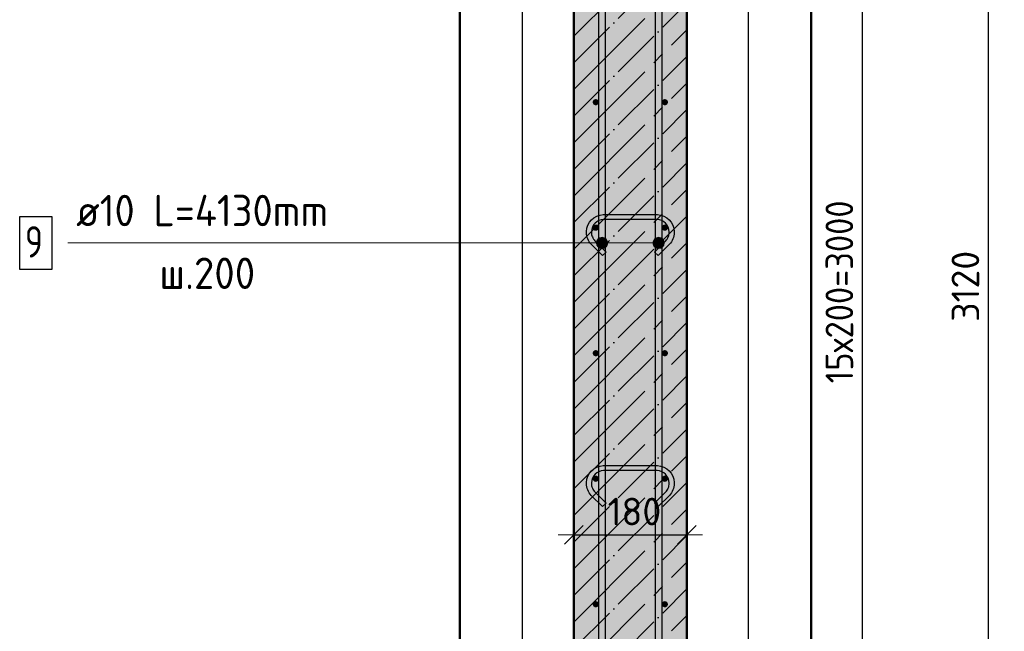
# Model space of a CAD drawing. Header units: millimetres. Extents: x -19950 to 69837, y -2757 to 40090.
# Tile 93 of 136: x 23746 to 25314, y 34039 to 35014. Entities that reach past the tile are written whole.
import ezdxf

# ---------------------------------------------------------------- set-up
doc = ezdxf.new("R2010")
doc.units = ezdxf.units.MM
doc.header["$PDMODE"] = 65
doc.linetypes.add('______11', pattern=[100, 80, -10, 0, -10])
doc.linetypes.add('______5', pattern=[220, 160, -20, 20, -20])
for name, color, linetype, lineweight in [('Standard', 7, 'Continuous', 25), ('Арм.стержн. вертикальными 1', 22, 'Continuous', 35), ('Арм.стержн.горизонт. 1', 180, 'Continuous', 35), ('Размерная линия_ общее', 7, 'Continuous', 13)]:
    doc.layers.add(name, color=color, linetype=linetype, lineweight=lineweight)
doc.layers.add('Арм.стержн.Стяжки', color=7, linetype='Continuous', lineweight=35, true_color=0x501e0f)
doc.styles.add('ISOCPEUR', font='ISOCPEUR')
doc.dimstyles.new('DIMSTYLE_7', dxfattribs={"dimtxt": 44, "dimasz": 50, "dimexe": 0, "dimexo": 0, "dimgap": 22, "dimtad": 2, "dimdec": 0, "dimrnd": 5, "dimzin": 12, "dimdsep": 46, "dimtxsty": 'ISOCPEUR', "dimblk1": 'ALL_ML_STRICH', "dimblk2": 'ALL_ML_STRICH', "dimsah": 1, "dimcen": 0, "dimclrd": 7, "dimclre": 256, "dimclrt": 7, "dimadec": 0, "dimazin": 0, "dimtfac": 1, "dimtdec": 0, "dimtix": 1, "dimtmove": 2, "dimatfit": 3, "dimfxl": 0, "dimtzin": 0, "dimlwd": 0, "dimlwe": -3, "dimarcsym": 0})

# ---------------------------------------------------------------- blocks, each defined once
blk = doc.blocks.new('ALL_ML_STRICH')
at = {"color": 0, "linetype": 'ByBlock', "lineweight": -2}
for p, q in [((0, -0.5), (0, 0.5)), ((-1, 0), (0.5, 0)), ((-0.3, -0.3), (0.3, 0.3))]:
    blk.add_line(p, q, dxfattribs=at)
blk = doc.blocks.new('*D187')
at = {"layer": 'DEFPOINTS', "color": 7, "linetype": 'Continuous', "lineweight": 13, "transparency": 33554687}
for p in [(24628.3, 34203.3), (24808.3, 34201.6), (24628.3, 34193.3)]:
    blk.add_point(p, dxfattribs=at)
at = {"layer": 'Размерная линия_ общее', "color": 253, "linetype": 'Continuous', "lineweight": -2, "true_color": 0xa0a0a0, "transparency": 33554687}
for p, q in [((24628.3, 34193.3), (24628.3, 34193.3)), ((24808.3, 34193.3), (24808.3, 34193.3))]:
    blk.add_line(p, q, dxfattribs=at)
at = {"layer": 'Размерная линия_ общее', "color": 7, "linetype": 'Continuous', "lineweight": -2, "transparency": 33554687}
blk.add_line((24628.3, 34193.3), (24808.3, 34193.3), dxfattribs=at)
at = {"layer": 'Размерная линия_ общее', "color": 7, "linetype": 'Continuous', "lineweight": 13, "transparency": 33554687, "xscale": 50, "yscale": 50, "zscale": 50, "rotation": 180}
blk.add_blockref('ALL_ML_STRICH', (24628.3, 34193.3), dxfattribs=at)
at = {"layer": 'Размерная линия_ общее', "color": 7, "linetype": 'Continuous', "lineweight": 13, "transparency": 33554687, "xscale": 50, "yscale": 50, "zscale": 50}
blk.add_blockref('ALL_ML_STRICH', (24808.3, 34193.3), dxfattribs=at)
at = {"layer": 'Размерная линия_ общее', "color": 7, "linetype": 'Continuous', "lineweight": 13, "transparency": 33554687, "insert": (24724.9, 34230.3), "char_height": 44, "width": 132, "attachment_point": 5, "style": 'ISOCPEUR'}
blk.add_mtext('\\A1;{180}', dxfattribs=at)
blk = doc.blocks.new('*D307')
at = {"layer": 'DEFPOINTS', "color": 7, "linetype": 'Continuous', "lineweight": 13, "transparency": 33554687}
for p in [(24808.3, 36142.6), (24856.2, 33022.6), (25289.1, 33022.6)]:
    blk.add_point(p, dxfattribs=at)
at = {"layer": 'Размерная линия_ общее', "color": 253, "linetype": 'Continuous', "lineweight": -2, "true_color": 0xa0a0a0, "transparency": 33554687}
for p, q in [((24828.3, 36142.6), (25289.1, 36142.6)), ((24876.2, 33022.6), (25289.1, 33022.6))]:
    blk.add_line(p, q, dxfattribs=at)
at = {"layer": 'Размерная линия_ общее', "color": 7, "linetype": 'Continuous', "lineweight": -2, "transparency": 33554687}
blk.add_line((25289.1, 33022.6), (25289.1, 36142.6), dxfattribs=at)
at = {"layer": 'Размерная линия_ общее', "color": 7, "linetype": 'Continuous', "lineweight": 13, "transparency": 33554687, "xscale": 50, "yscale": 50, "zscale": 50}
for p, rotation in [((25289.1, 36142.6), 90), ((25289.1, 33022.6), 270)]:
    blk.add_blockref('ALL_ML_STRICH', p, dxfattribs=dict(at, rotation=rotation))
at = {"layer": 'Размерная линия_ общее', "color": 7, "linetype": 'Continuous', "lineweight": 13, "transparency": 33554687, "insert": (25252.1, 34589.2), "char_height": 44, "width": 176, "attachment_point": 5, "rotation": 90, "style": 'ISOCPEUR'}
blk.add_mtext('\\A1;{3120}', dxfattribs=at)
blk = doc.blocks.new('*D310')
at = {"layer": 'DEFPOINTS', "color": 7, "linetype": 'Continuous', "lineweight": 13, "transparency": 33554687}
for p in [(24773.3, 36082.6), (24773.3, 33082.6), (25088.3, 33082.6)]:
    blk.add_point(p, dxfattribs=at)
at = {"layer": 'Размерная линия_ общее', "color": 253, "linetype": 'Continuous', "lineweight": -2, "true_color": 0xa0a0a0, "transparency": 33554687}
for p, q in [((24793.3, 36082.6), (25088.3, 36082.6)), ((24793.3, 33082.6), (25088.3, 33082.6))]:
    blk.add_line(p, q, dxfattribs=at)
at = {"layer": 'Размерная линия_ общее', "color": 7, "linetype": 'Continuous', "lineweight": -2, "transparency": 33554687}
blk.add_line((25088.3, 33082.6), (25088.3, 36082.6), dxfattribs=at)
at = {"layer": 'Размерная линия_ общее', "color": 7, "linetype": 'Continuous', "lineweight": 13, "transparency": 33554687, "xscale": 50, "yscale": 50, "zscale": 50}
for p, rotation in [((25088.3, 36082.6), 90), ((25088.3, 33082.6), 270)]:
    blk.add_blockref('ALL_ML_STRICH', p, dxfattribs=dict(at, rotation=rotation))
at = {"layer": 'Размерная линия_ общее', "color": 7, "linetype": 'Continuous', "lineweight": 13, "transparency": 33554687, "insert": (25029.3, 34434.6), "char_height": 44, "width": 2.2, "attachment_point": 1, "rotation": 90, "line_spacing_factor": 0.60241, "style": 'ISOCPEUR'}
blk.add_mtext('\\W0.91;15х200=3000', dxfattribs=at)

msp = doc.modelspace()

# ---------------------------------------------------------------- hatches: boundary and pattern name
at = {"layer": 'Standard', "linetype": 'Continuous', "lineweight": -3, "transparency": 33554687}
msp.add_hatch(color=7, dxfattribs=at).paths.add_polyline_path([(24808.3, 33022.6), (24808.3, 36142.6), (24628.3, 36142.6), (24628.3, 33022.6)])
at = {"layer": 'Арм.стержн. вертикальными 1', "linetype": 'Continuous', "lineweight": 13, "transparency": 33554687}
for points in [[(24665.6, 34662.9), (24668.8, 34650.6), (24668.8, 34666.1)], [(24665.6, 34662.9), (24668.8, 34650.6), (24668.8, 34666.1)], [(24668.8, 34666.1), (24673.3, 34649.4), (24673.3, 34667.4)], [(24668.8, 34666.1), (24673.3, 34649.4), (24673.3, 34667.4)], [(24668.8, 34666.1), (24668.8, 34650.6), (24673.3, 34649.4)], [(24668.8, 34666.1), (24668.8, 34650.6), (24673.3, 34649.4)], [(24673.3, 34667.4), (24673.3, 34649.4), (24677.8, 34650.6)], [(24673.3, 34667.4), (24677.8, 34650.6), (24677.8, 34666.1)], [(24673.3, 34667.4), (24673.3, 34649.4), (24677.8, 34650.6)], [(24673.3, 34667.4), (24677.8, 34650.6), (24677.8, 34666.1)], [(24677.8, 34666.1), (24677.8, 34650.6), (24681, 34653.9)], [(24677.8, 34666.1), (24681, 34653.9), (24681, 34662.9)], [(24677.8, 34666.1), (24677.8, 34650.6), (24681, 34653.9)], [(24677.8, 34666.1), (24681, 34653.9), (24681, 34662.9)], [(24755.6, 34662.9), (24758.8, 34650.6), (24758.8, 34666.1)], [(24755.6, 34662.9), (24758.8, 34650.6), (24758.8, 34666.1)], [(24758.8, 34666.1), (24763.3, 34649.4), (24763.3, 34667.4)], [(24758.8, 34666.1), (24763.3, 34649.4), (24763.3, 34667.4)], [(24758.8, 34666.1), (24758.8, 34650.6), (24763.3, 34649.4)], [(24758.8, 34666.1), (24758.8, 34650.6), (24763.3, 34649.4)], [(24763.3, 34667.4), (24763.3, 34649.4), (24767.8, 34650.6)], [(24763.3, 34667.4), (24767.8, 34650.6), (24767.8, 34666.1)], [(24763.3, 34667.4), (24763.3, 34649.4), (24767.8, 34650.6)], [(24763.3, 34667.4), (24767.8, 34650.6), (24767.8, 34666.1)], [(24767.8, 34666.1), (24767.8, 34650.6), (24771, 34653.9)], [(24767.8, 34666.1), (24771, 34653.9), (24771, 34662.9)], [(24767.8, 34666.1), (24767.8, 34650.6), (24771, 34653.9)], [(24767.8, 34666.1), (24771, 34653.9), (24771, 34662.9)], [(24665.6, 34653.9), (24665.6, 34662.9), (24664.3, 34658.4)], [(24665.6, 34653.9), (24665.6, 34662.9), (24664.3, 34658.4)], [(24665.6, 34662.9), (24665.6, 34653.9), (24668.8, 34650.6)], [(24665.6, 34662.9), (24665.6, 34653.9), (24668.8, 34650.6)], [(24681, 34662.9), (24681, 34653.9), (24682.3, 34658.4)], [(24681, 34662.9), (24681, 34653.9), (24682.3, 34658.4)], [(24755.6, 34653.9), (24755.6, 34662.9), (24754.3, 34658.4)], [(24755.6, 34653.9), (24755.6, 34662.9), (24754.3, 34658.4)], [(24755.6, 34662.9), (24755.6, 34653.9), (24758.8, 34650.6)], [(24755.6, 34662.9), (24755.6, 34653.9), (24758.8, 34650.6)], [(24771, 34662.9), (24771, 34653.9), (24772.3, 34658.4)], [(24771, 34662.9), (24771, 34653.9), (24772.3, 34658.4)]]:
    msp.add_hatch(color=7, dxfattribs=at).paths.add_polyline_path(points)
at = {"layer": 'Арм.стержн.горизонт. 1', "linetype": 'Continuous', "lineweight": 50, "transparency": 33554687}
for points in [[(24668.3, 34882.6), (24667.9, 34884.5), (24666.8, 34886.1), (24665.2, 34887.2), (24663.3, 34887.6), (24661.4, 34887.2), (24659.8, 34886.1), (24658.7, 34884.5), (24658.3, 34882.6), (24658.7, 34880.7), (24659.8, 34879.1), (24661.4, 34878), (24663.3, 34877.6), (24665.2, 34878), (24666.8, 34879.1), (24667.9, 34880.7)], [(24778.3, 34882.6), (24777.9, 34884.5), (24776.8, 34886.1), (24775.2, 34887.2), (24773.3, 34887.6), (24771.4, 34887.2), (24769.8, 34886.1), (24768.7, 34884.5), (24768.3, 34882.6), (24768.7, 34880.7), (24769.8, 34879.1), (24771.4, 34878), (24773.3, 34877.6), (24775.2, 34878), (24776.8, 34879.1), (24777.9, 34880.7)], [(24668.3, 34682.6), (24667.9, 34684.5), (24666.8, 34686.1), (24665.2, 34687.2), (24663.3, 34687.6), (24661.4, 34687.2), (24659.8, 34686.1), (24658.7, 34684.5), (24658.3, 34682.6), (24658.7, 34680.7), (24659.8, 34679.1), (24661.4, 34678), (24663.3, 34677.6), (24665.2, 34678), (24666.8, 34679.1), (24667.9, 34680.7)], [(24778.3, 34682.6), (24777.9, 34684.5), (24776.8, 34686.1), (24775.2, 34687.2), (24773.3, 34687.6), (24771.4, 34687.2), (24769.8, 34686.1), (24768.7, 34684.5), (24768.3, 34682.6), (24768.7, 34680.7), (24769.8, 34679.1), (24771.4, 34678), (24773.3, 34677.6), (24775.2, 34678), (24776.8, 34679.1), (24777.9, 34680.7)], [(24668.3, 34482.6), (24667.9, 34484.5), (24666.8, 34486.1), (24665.2, 34487.2), (24663.3, 34487.6), (24661.4, 34487.2), (24659.8, 34486.1), (24658.7, 34484.5), (24658.3, 34482.6), (24658.7, 34480.7), (24659.8, 34479.1), (24661.4, 34478), (24663.3, 34477.6), (24665.2, 34478), (24666.8, 34479.1), (24667.9, 34480.7)], [(24778.3, 34482.6), (24777.9, 34484.5), (24776.8, 34486.1), (24775.2, 34487.2), (24773.3, 34487.6), (24771.4, 34487.2), (24769.8, 34486.1), (24768.7, 34484.5), (24768.3, 34482.6), (24768.7, 34480.7), (24769.8, 34479.1), (24771.4, 34478), (24773.3, 34477.6), (24775.2, 34478), (24776.8, 34479.1), (24777.9, 34480.7)], [(24668.3, 34282.6), (24667.9, 34284.5), (24666.8, 34286.1), (24665.2, 34287.2), (24663.3, 34287.6), (24661.4, 34287.2), (24659.8, 34286.1), (24658.7, 34284.5), (24658.3, 34282.6), (24658.7, 34280.7), (24659.8, 34279.1), (24661.4, 34278), (24663.3, 34277.6), (24665.2, 34278), (24666.8, 34279.1), (24667.9, 34280.7)], [(24778.3, 34282.6), (24777.9, 34284.5), (24776.8, 34286.1), (24775.2, 34287.2), (24773.3, 34287.6), (24771.4, 34287.2), (24769.8, 34286.1), (24768.7, 34284.5), (24768.3, 34282.6), (24768.7, 34280.7), (24769.8, 34279.1), (24771.4, 34278), (24773.3, 34277.6), (24775.2, 34278), (24776.8, 34279.1), (24777.9, 34280.7)], [(24668.3, 34082.6), (24667.9, 34084.5), (24666.8, 34086.1), (24665.2, 34087.2), (24663.3, 34087.6), (24661.4, 34087.2), (24659.8, 34086.1), (24658.7, 34084.5), (24658.3, 34082.6), (24658.7, 34080.7), (24659.8, 34079.1), (24661.4, 34078), (24663.3, 34077.6), (24665.2, 34078), (24666.8, 34079.1), (24667.9, 34080.7)], [(24778.3, 34082.6), (24777.9, 34084.5), (24776.8, 34086.1), (24775.2, 34087.2), (24773.3, 34087.6), (24771.4, 34087.2), (24769.8, 34086.1), (24768.7, 34084.5), (24768.3, 34082.6), (24768.7, 34080.7), (24769.8, 34079.1), (24771.4, 34078), (24773.3, 34077.6), (24775.2, 34078), (24776.8, 34079.1), (24777.9, 34080.7)]]:
    msp.add_hatch(color=4, dxfattribs=at).paths.add_polyline_path(points)

# ---------------------------------------------------------------- linework, layer by layer
at = {"layer": 'Standard', "color": 52, "linetype": 'Continuous', "lineweight": -3, "transparency": 33554687}
for p, q in [((24546.5, 32926.8), (24546.5, 37463.2)), ((24546.5, 32926.8), (24546.5, 37463.2)), ((24906.5, 32926.8), (24906.5, 37463.2)), ((24906.5, 32926.8), (24906.5, 37463.2))]:
    msp.add_line(p, q, dxfattribs=at)
at = {"layer": 'Standard', "color": 7, "linetype": 'Continuous', "lineweight": 50, "transparency": 33554687}
for p, q in [((24628.3, 36142.6), (24628.3, 33022.6)), ((24808.3, 33022.6), (24808.3, 36142.6))]:
    msp.add_line(p, q, dxfattribs=at)
at = {"layer": 'Standard', "color": 7, "linetype": '______5', "lineweight": -3, "transparency": 33554687}
for p, q in [((24628.3, 34987.7), (24808.3, 35167.7)), ((24628.3, 34902.8), (24808.3, 35082.8)), ((24628.3, 34818), (24808.3, 34998)), ((24628.3, 34733.1), (24808.3, 34913.1)), ((24628.3, 34648.3), (24808.3, 34828.3)), ((24628.3, 34563.4), (24808.3, 34743.4)), ((24628.3, 34478.6), (24808.3, 34658.6)), ((24628.3, 34393.7), (24808.3, 34573.7)), ((24628.3, 34308.9), (24808.3, 34488.9)), ((24628.3, 34224), (24808.3, 34404)), ((24628.3, 34139.2), (24808.3, 34319.2)), ((24628.3, 34054.3), (24808.3, 34234.3)), ((24628.3, 33969.4), (24808.3, 34149.4)), ((24628.3, 33884.6), (24808.3, 34064.6))]:
    msp.add_line(p, q, dxfattribs=at)
at = {"layer": 'Standard', "color": 7, "linetype": '______11', "lineweight": -3, "transparency": 33554687}
for p, q in [((24628.3, 34945.3), (24808.3, 35125.3)), ((24628.3, 34860.4), (24808.3, 35040.4)), ((24628.3, 34775.5), (24808.3, 34955.5)), ((24628.3, 34690.7), (24808.3, 34870.7)), ((24628.3, 34605.8), (24808.3, 34785.8)), ((24628.3, 34521), (24808.3, 34701)), ((24628.3, 34436.1), (24808.3, 34616.1)), ((24628.3, 34351.3), (24808.3, 34531.3)), ((24628.3, 34266.4), (24808.3, 34446.4)), ((24628.3, 34181.6), (24808.3, 34361.6)), ((24628.3, 34096.7), (24808.3, 34276.7)), ((24628.3, 34011.9), (24808.3, 34191.9)), ((24628.3, 33927), (24808.3, 34107))]:
    msp.add_line(p, q, dxfattribs=at)
at = {"layer": 'Standard', "color": 7, "linetype": 'Continuous', "lineweight": 50, "transparency": 33554687}
msp.add_lwpolyline([(24446.5, 32826.8), (25006.5, 32826.8), (25006.5, 37563.2), (24446.5, 37563.2), (24446.5, 32826.8)], dxfattribs=at)
at = {"layer": 'Арм.стержн. вертикальными 1', "color": 7, "linetype": 'Continuous', "lineweight": 13, "transparency": 33554687}
for p, q in [((24673.3, 34667.4), (24673.3, 34667.4)), ((24673.3, 34667.4), (24673.3, 34667.4)), ((24763.3, 34667.4), (24763.3, 34667.4)), ((24763.3, 34667.4), (24763.3, 34667.4)), ((23822.2, 34658.4), (24552.2, 34658.4)), ((24552.2, 34658.4), (24673.3, 34658.4)), ((24552.2, 34658.4), (24673.3, 34658.4)), ((24552.2, 34658.4), (24763.3, 34658.4)), ((24552.2, 34658.4), (24763.3, 34658.4)), ((24664.3, 34658.4), (24664.3, 34658.4)), ((24664.3, 34658.4), (24664.3, 34658.4)), ((24673.3, 34649.4), (24673.3, 34649.4)), ((24673.3, 34649.4), (24673.3, 34649.4)), ((24682.3, 34658.4), (24682.3, 34658.4)), ((24682.3, 34658.4), (24682.3, 34658.4)), ((24754.3, 34658.4), (24754.3, 34658.4)), ((24754.3, 34658.4), (24754.3, 34658.4)), ((24763.3, 34649.4), (24763.3, 34649.4)), ((24763.3, 34649.4), (24763.3, 34649.4)), ((24772.3, 34658.4), (24772.3, 34658.4)), ((24772.3, 34658.4), (24772.3, 34658.4))]:
    msp.add_line(p, q, dxfattribs=at)
at = {"layer": 'Арм.стержн. вертикальными 1', "color": 4, "linetype": 'Continuous', "lineweight": 25, "transparency": 33554687}
for points in [[(24668.3, 33022.6), (24668.3, 37152.6), (24678.3, 37152.6), (24678.3, 33022.6), (24668.3, 33022.6)], [(24668.3, 33022.6), (24668.3, 37152.6), (24678.3, 37152.6), (24678.3, 33022.6), (24668.3, 33022.6)], [(24758.3, 33022.6), (24758.3, 37152.6), (24768.3, 37152.6), (24768.3, 33022.6), (24758.3, 33022.6)], [(24758.3, 33022.6), (24758.3, 37152.6), (24768.3, 37152.6), (24768.3, 33022.6), (24758.3, 33022.6)]]:
    msp.add_lwpolyline(points, dxfattribs=at)
at = {"layer": 'Арм.стержн. вертикальными 1', "color": 7, "linetype": 'Continuous', "lineweight": 25, "transparency": 33554687}
msp.add_lwpolyline([(23745.5, 34616.7), (23797.2, 34616.7), (23797.2, 34700), (23745.5, 34700), (23745.5, 34616.7)], dxfattribs=at)
at = {"layer": 'Арм.стержн. вертикальными 1', "color": 7, "linetype": 'Continuous', "lineweight": 13, "transparency": 33554687}
for centre in [(24673.3, 34658.4), (24673.3, 34658.4), (24763.3, 34658.4), (24763.3, 34658.4)]:
    msp.add_circle(centre, 9, dxfattribs=at)
at = {"layer": 'Арм.стержн.Стяжки', "color": 40, "linetype": 'Continuous', "lineweight": 25, "transparency": 33554687}
for points in [[(24756.8, 34643.7), (24774.7, 34661.6), (24775.9, 34663), (24777, 34664.5), (24778, 34666.2), (24778.8, 34667.8), (24779.4, 34669.5), (24779.9, 34671.4), (24780.2, 34673.2), (24780.3, 34675.1), (24780.3, 34676.2), (24779.8, 34679.9), (24778.6, 34683.5), (24776.7, 34686.9), (24774.4, 34689.6), (24771.7, 34691.9), (24768.3, 34693.8), (24764.7, 34695), (24761.1, 34695.5), (24675.5, 34695.5), (24671.9, 34695), (24668.2, 34693.8), (24664.9, 34691.9), (24662.2, 34689.6), (24659.9, 34686.9), (24658, 34683.5), (24656.8, 34679.9), (24656.3, 34676.2), (24656.3, 34675.1), (24656.4, 34673.2), (24656.7, 34671.4), (24657.2, 34669.5), (24657.8, 34667.8), (24658.6, 34666.2), (24659.5, 34664.5), (24660.6, 34663), (24661.9, 34661.6), (24679.7, 34643.7), (24674.1, 34638.1), (24656, 34656.1), (24654.4, 34658.1), (24652.8, 34660.2), (24651.5, 34662.4), (24650.4, 34664.8), (24649.5, 34667.2), (24648.9, 34669.7), (24648.5, 34672.3), (24648.3, 34674.8), (24648.3, 34676.8), (24649, 34681.7), (24650.6, 34686.8), (24653.3, 34691.4), (24656.5, 34695.3), (24660.3, 34698.5), (24665, 34701.1), (24670.1, 34702.8), (24675, 34703.5), (24761.6, 34703.5), (24766.5, 34702.8), (24771.6, 34701.1), (24776.3, 34698.5), (24780.1, 34695.3), (24783.3, 34691.4), (24785.9, 34686.8), (24787.6, 34681.7), (24788.3, 34676.8), (24788.3, 34674.8), (24788.1, 34672.3), (24787.7, 34669.7), (24787, 34667.2), (24786.2, 34664.8), (24785.1, 34662.4), (24783.7, 34660.2), (24782.2, 34658.1), (24780.6, 34656.1), (24762.5, 34638.1), (24756.8, 34643.7)], [(24756.8, 34243.7), (24774.7, 34261.6), (24775.9, 34263), (24777, 34264.5), (24778, 34266.2), (24778.8, 34267.8), (24779.4, 34269.5), (24779.9, 34271.4), (24780.2, 34273.2), (24780.3, 34275.1), (24780.3, 34276.2), (24779.8, 34279.9), (24778.6, 34283.5), (24776.7, 34286.9), (24774.4, 34289.6), (24771.7, 34291.9), (24768.3, 34293.8), (24764.7, 34295), (24761.1, 34295.5), (24675.5, 34295.5), (24671.9, 34295), (24668.2, 34293.8), (24664.9, 34291.9), (24662.2, 34289.6), (24659.9, 34286.9), (24658, 34283.5), (24656.8, 34279.9), (24656.3, 34276.2), (24656.3, 34275.1), (24656.4, 34273.2), (24656.7, 34271.4), (24657.2, 34269.5), (24657.8, 34267.8), (24658.6, 34266.2), (24659.5, 34264.5), (24660.6, 34263), (24661.9, 34261.6), (24679.7, 34243.7), (24674.1, 34238.1), (24656, 34256.1), (24654.4, 34258.1), (24652.8, 34260.2), (24651.5, 34262.4), (24650.4, 34264.8), (24649.5, 34267.2), (24648.9, 34269.7), (24648.5, 34272.3), (24648.3, 34274.8), (24648.3, 34276.8), (24649, 34281.7), (24650.6, 34286.8), (24653.3, 34291.4), (24656.5, 34295.3), (24660.3, 34298.5), (24665, 34301.1), (24670.1, 34302.8), (24675, 34303.5), (24761.6, 34303.5), (24766.5, 34302.8), (24771.6, 34301.1), (24776.3, 34298.5), (24780.1, 34295.3), (24783.3, 34291.4), (24785.9, 34286.8), (24787.6, 34281.7), (24788.3, 34276.8), (24788.3, 34274.8), (24788.1, 34272.3), (24787.7, 34269.7), (24787, 34267.2), (24786.2, 34264.8), (24785.1, 34262.4), (24783.7, 34260.2), (24782.2, 34258.1), (24780.6, 34256.1), (24762.5, 34238.1), (24756.8, 34243.7)]]:
    msp.add_lwpolyline(points, dxfattribs=at)

# ---------------------------------------------------------------- texts
at = {"layer": 'Арм.стержн. вертикальными 1', "color": 7, "linetype": 'Continuous', "lineweight": 25, "transparency": 33554687, "char_height": 50, "attachment_point": 7, "style": 'ISOCPEUR'}
for s, insert, width in [('\\W0.94;ø10 L=4130mm ', (23835.5, 34685), 483.294), ('\\W0.78;9', (23753.9, 34635), 54.401), ('\\W0.95;ш.200 ', (23968, 34585), 218.666)]:
    msp.add_mtext(s, dxfattribs=dict(at, insert=insert, width=width))

# ---------------------------------------------------------------- dimensions: what is measured, and where the dimension line sits
at = {"layer": 'Размерная линия_ общее', "color": 7, "linetype": 'Continuous', "lineweight": 13, "transparency": 33554687}
dim = msp.add_linear_dim(base=(25289.1, 36142.6), p1=(24876.2, 33022.6), p2=(24828.3, 36142.6), angle=90, dimstyle='DIMSTYLE_7', override={"dimpost": '<>', "dimclrd": 7, "dimclre": 253, "dimclrt": 7, "dimlwd": 0, "dimlwe": 65533}, dxfattribs=at)
dim.commit()
dim.dimension.update_dxf_attribs({"geometry": '*D307', "text_midpoint": (25252.1, 34589.2), "dimtype": 160})
dim = msp.add_linear_dim(base=(25088.3, 36082.6), p1=(24793.3, 33082.6), p2=(24793.3, 36082.6), angle=90, text='\\W0.91;15х200=3000', dimstyle='DIMSTYLE_7', override={"dimpost": '<>', "dimclrd": 7, "dimclre": 253, "dimclrt": 7, "dimlwd": 0, "dimlwe": 65533}, dxfattribs=at)
dim.commit()
dim.dimension.update_dxf_attribs({"geometry": '*D310', "text_midpoint": (25066.3, 34582.6), "dimtype": 160})
dim = msp.add_linear_dim(base=(24808.3, 34193.3), p1=(24628.3, 34193.3), p2=(24808.3, 34193.3), dimstyle='DIMSTYLE_7', override={"dimpost": '<>', "dimclrd": 7, "dimclre": 253, "dimclrt": 7, "dimlwd": 0, "dimlwe": 65533}, dxfattribs=at)
dim.commit()
dim.dimension.update_dxf_attribs({"geometry": '*D187', "text_midpoint": (24724.9, 34230.3), "dimtype": 160})

doc.saveas('drawing.dxf')
